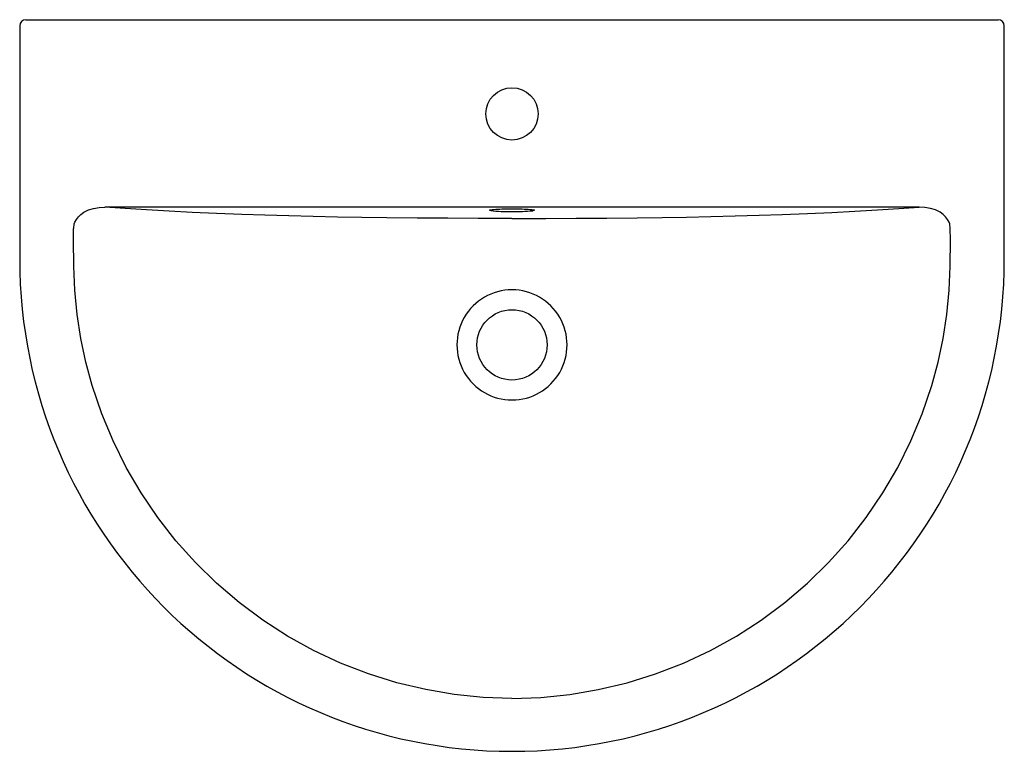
# Model space of a CAD drawing. Header units: millimetres. Extents: x 4565.921 to 4566.58, y 2568.089 to 2568.578.
import ezdxf

# ---------------------------------------------------------------- set-up
doc = ezdxf.new("R2010")
doc.units = ezdxf.units.MM
doc.layers.add('SANINDUSA', color=3, linetype='Continuous')

msp = doc.modelspace()

# ---------------------------------------------------------------- linework, layer by layer
at = {"layer": 'SANINDUSA'}
for p, q in [((4565.92085, 2568.57441), (4565.92085, 2568.41841)), ((4565.92485, 2568.57841), (4566.57552, 2568.57841)), ((4566.57952, 2568.41841), (4566.57952, 2568.57441)), ((4566.52253, 2568.45307), (4565.97783, 2568.45307)), ((4566.23591, 2568.45122), (4566.23593, 2568.45123)), ((4566.26445, 2568.45123), (4566.26445, 2568.45123)), ((4566.25018, 2568.44548), (4566.24788, 2568.44548)), ((4566.25018, 2568.44548), (4566.25248, 2568.44548))]:
    msp.add_line(p, q, dxfattribs=at)
at = {"layer": 'SANINDUSA', "flags": 128}
for points in [[(4565.95697, 2568.43881), (4565.95738, 2568.44182), (4565.95777, 2568.44295), (4565.95878, 2568.44487), (4565.96009, 2568.44658), (4565.96181, 2568.44821), (4565.96374, 2568.44957), (4565.96692, 2568.45115), (4565.97029, 2568.45223), (4565.97404, 2568.45289), (4565.97783, 2568.45307)], [(4566.24788, 2568.44548), (4566.22753, 2568.4455), (4566.20721, 2568.44557), (4566.1868, 2568.44569), (4566.16655, 2568.4459), (4566.14983, 2568.44613), (4566.13334, 2568.44641), (4566.11716, 2568.44675), (4566.10085, 2568.44716), (4566.08494, 2568.44763), (4566.06952, 2568.44815), (4566.05254, 2568.44881), (4566.03628, 2568.44953), (4566.02081, 2568.45032), (4566.00565, 2568.45119), (4565.99132, 2568.45211), (4565.97783, 2568.45307)], [(4566.23592, 2568.4507), (4566.23581, 2568.45072), (4566.23541, 2568.45083), (4566.23521, 2568.45093), (4566.23521, 2568.45104), (4566.23541, 2568.45114), (4566.23547, 2568.45116)], [(4566.23547, 2568.45116), (4566.23581, 2568.45125), (4566.23641, 2568.45135), (4566.23719, 2568.45144), (4566.23815, 2568.45153), (4566.23927, 2568.45161), (4566.24054, 2568.45168), (4566.24194, 2568.45175), (4566.24345, 2568.4518), (4566.24505, 2568.45184), (4566.24672, 2568.45187), (4566.24844, 2568.45189), (4566.25018, 2568.4519), (4566.25192, 2568.45189), (4566.25364, 2568.45187), (4566.25531, 2568.45184), (4566.25691, 2568.4518), (4566.25842, 2568.45175), (4566.25982, 2568.45168), (4566.26109, 2568.45161), (4566.26221, 2568.45153), (4566.26317, 2568.45144), (4566.26395, 2568.45135), (4566.26455, 2568.45125), (4566.2649, 2568.45116)], [(4566.25248, 2568.44548), (4566.27283, 2568.4455), (4566.29315, 2568.44557), (4566.31357, 2568.44569), (4566.33382, 2568.4459), (4566.35053, 2568.44613), (4566.36702, 2568.44641), (4566.3832, 2568.44675), (4566.39951, 2568.44716), (4566.41542, 2568.44763), (4566.43085, 2568.44815), (4566.44782, 2568.44881), (4566.46408, 2568.44953), (4566.47956, 2568.45032), (4566.49471, 2568.45119), (4566.50904, 2568.45211), (4566.52253, 2568.45307)], [(4566.2649, 2568.45116), (4566.26495, 2568.45114), (4566.26516, 2568.45104), (4566.26516, 2568.45093), (4566.26495, 2568.45083), (4566.26455, 2568.45072), (4566.26403, 2568.45064)], [(4566.54339, 2568.43881), (4566.54298, 2568.44182), (4566.54259, 2568.44295), (4566.54159, 2568.44487), (4566.54027, 2568.44658), (4566.53855, 2568.44821), (4566.53662, 2568.44957), (4566.53345, 2568.45115), (4566.53007, 2568.45223), (4566.52633, 2568.45289), (4566.52253, 2568.45307)], [(4566.25018, 2568.12444), (4566.23082, 2568.12511), (4566.21153, 2568.12708), (4566.19243, 2568.13033), (4566.17312, 2568.13496), (4566.1541, 2568.14092), (4566.1355, 2568.14813), (4566.11745, 2568.15657), (4566.10006, 2568.16617), (4566.08351, 2568.17684), (4566.06765, 2568.18864), (4566.05259, 2568.20149), (4566.03844, 2568.21528), (4566.02529, 2568.22995), (4566.01316, 2568.24549), (4566.00208, 2568.26187), (4565.99209, 2568.27897), (4565.98328, 2568.29668), (4565.97571, 2568.31488), (4565.96932, 2568.33383), (4565.96511, 2568.34944), (4565.96177, 2568.36529), (4565.95929, 2568.38132), (4565.9577, 2568.39745), (4565.957, 2568.4136), (4565.95692, 2568.43121), (4565.95694, 2568.43881)], [(4566.25018, 2568.12444), (4566.26954, 2568.12511), (4566.28883, 2568.12708), (4566.30793, 2568.13033), (4566.32724, 2568.13496), (4566.34626, 2568.14092), (4566.36486, 2568.14813), (4566.38291, 2568.15657), (4566.4003, 2568.16617), (4566.41686, 2568.17684), (4566.43271, 2568.18864), (4566.44777, 2568.20149), (4566.46192, 2568.21528), (4566.47507, 2568.22995), (4566.4872, 2568.24549), (4566.49829, 2568.26187), (4566.50827, 2568.27897), (4566.51708, 2568.29668), (4566.52465, 2568.31488), (4566.53105, 2568.33383), (4566.53525, 2568.34944), (4566.5386, 2568.36529), (4566.54107, 2568.38132), (4566.54266, 2568.39745), (4566.54336, 2568.4136), (4566.54345, 2568.43121), (4566.54339, 2568.43881)]]:
    msp.add_lwpolyline(points, dxfattribs=at)
at = {"layer": 'SANINDUSA'}
for centre, radius in [((4566.25018, 2568.51541), 0.0175), ((4566.25018, 2568.36091), 0.0235)]:
    msp.add_circle(centre, radius, dxfattribs=at)
for centre, radius, start, end in [((4565.92485, 2568.57441), 0.004, 90, 180), ((4566.57552, 2568.57441), 0.004, 0, 90), ((4566.24769, 2568.55567), 0.10563, 263.5998, 271.35095), ((4566.25201, 2568.57606), 0.126, 269.16631, 275.4741), ((4566.25018, 2568.41841), 0.32934, 180, 270), ((4566.25018, 2568.41841), 0.32934, 270, 0), ((4566.25018, 2568.36091), 0.03685, 89.99809, 270.00191), ((4566.25018, 2568.36091), 0.03685, 269.99809, 90.00191)]:
    msp.add_arc(centre, radius, start, end, dxfattribs=at)

doc.saveas('drawing.dxf')
